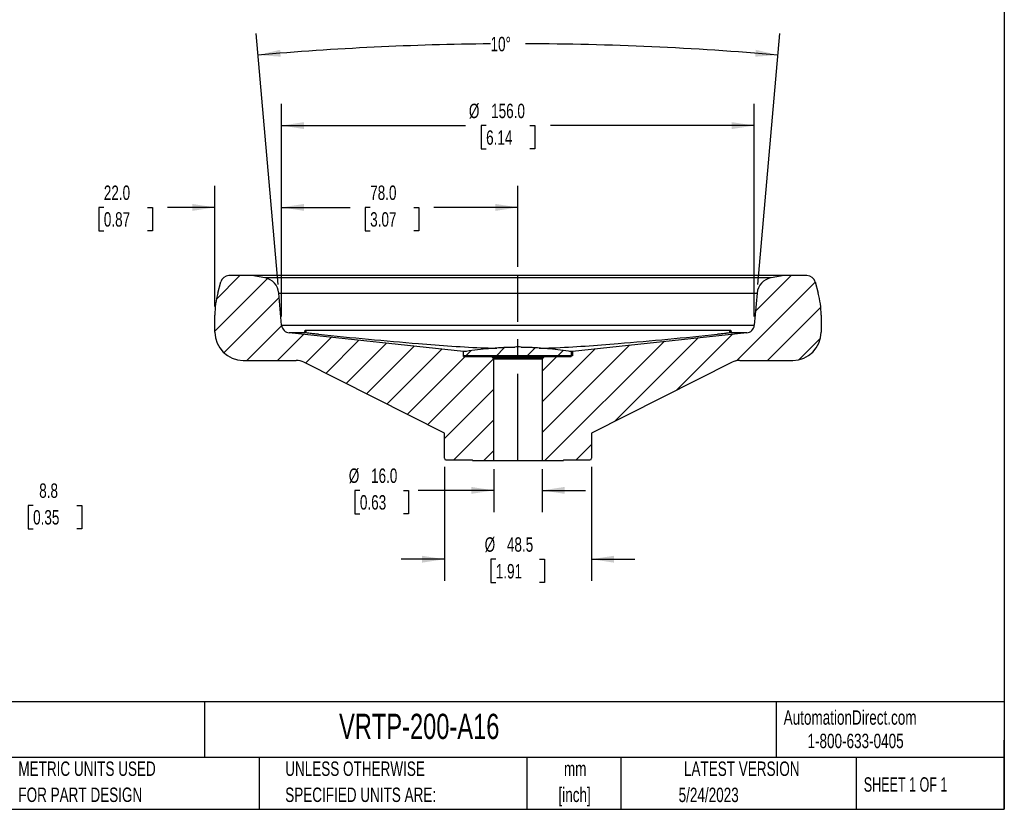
# Model space of a CAD drawing. Header units: millimetres. Extents: x 14 to 614, y 14 to 471.
# Tile 2 of 3: x 290 to 614, y 14 to 275. Entities that reach past the tile are written whole.
import ezdxf

# ---------------------------------------------------------------- set-up
doc = ezdxf.new("R2010")
doc.units = ezdxf.units.MM
doc.header["$LTSCALE"] = 2.25
doc.linetypes.add('CENTERX2', pattern=[20.32, 12.7, -2.54, 2.54, -2.54])
doc.layers.add('CENTER', color=40, linetype='CENTERX2')
doc.layers.add('DIMENSIONS', color=140, linetype='Continuous', lineweight=25)
doc.layers.add('TEXT', color=140, linetype='Continuous', lineweight=25)
doc.styles.add('SLDTEXTSTYLE0', font='TXT', dxfattribs={"width": 0.7})
doc.styles.add('SLDTEXTSTYLE1', font='TXT', dxfattribs={"width": 0.65})
doc.dimstyles.new('SLDDIMSTYLE0', dxfattribs={"dimtxt": 4.855518, "dimasz": 7.4295, "dimexe": 0, "dimexo": 0.0625, "dimgap": 1.213879, "dimtad": 0, "dimtih": 1, "dimtoh": 1, "dimrnd": 1e-09, "dimzin": 4, "dimdsep": 46, "dimtxsty": 'SLDTEXTSTYLE0', "dimsah": 1, "dimcen": 0.09, "dimadec": 0, "dimazin": 1, "dimtfac": 1, "dimtofl": 0, "dimtmove": 0, "dimatfit": 3, "dimfxl": 0, "dimfrac": 2, "dimtolj": 1, "dimtzin": 12, "dimarcsym": 0})
doc.dimstyles.new('SLDDIMSTYLE1', dxfattribs={"dimtxt": 4.855518, "dimasz": 7.4295, "dimexe": 0, "dimexo": 0.0625, "dimgap": 1.213879, "dimtad": 0, "dimtih": 1, "dimtoh": 1, "dimrnd": 1e-09, "dimzin": 4, "dimdsep": 46, "dimtxsty": 'SLDTEXTSTYLE0', "dimsah": 1, "dimcen": 0.09, "dimadec": 0, "dimazin": 1, "dimtfac": 1, "dimtmove": 0, "dimatfit": 0, "dimfxl": 0, "dimfrac": 2, "dimtolj": 1, "dimtzin": 12, "dimarcsym": 0})
doc.dimstyles.new('SLDDIMSTYLE3', dxfattribs={"dimtxt": 4.855518, "dimasz": 7.4295, "dimexe": 0, "dimexo": 0.0625, "dimgap": 1.213879, "dimtad": 0, "dimtih": 1, "dimtoh": 1, "dimrnd": 1e-09, "dimzin": 12, "dimdsep": 46, "dimtxsty": 'SLDTEXTSTYLE0', "dimsah": 1, "dimcen": 0.09, "dimadec": 0, "dimazin": 3, "dimtfac": 1, "dimtmove": 0, "dimatfit": 0, "dimfxl": 0, "dimfrac": 2, "dimtolj": 1, "dimtzin": 12, "dimarcsym": 0})
doc.dimstyles.new('SLDDIMSTYLE4', dxfattribs={"dimtxt": 4.855518, "dimasz": 7.4295, "dimexe": 0, "dimexo": 0.0625, "dimgap": 1.213879, "dimtad": 0, "dimtih": 1, "dimtoh": 1, "dimdec": 4, "dimlfac": 2.25, "dimzin": 12, "dimdsep": 46, "dimtxsty": 'SLDTEXTSTYLE0', "dimsah": 1, "dimcen": 0.09, "dimadec": 0, "dimazin": 3, "dimtfac": 1, "dimtdec": 0, "dimtofl": 0, "dimtmove": 0, "dimatfit": 3, "dimfxl": 0, "dimfrac": 2, "dimtolj": 1, "dimtzin": 12, "dimarcsym": 0})

# ---------------------------------------------------------------- blocks, each defined once
blk = doc.blocks.new('SW_NOTE_0')
at = {"layer": 'TEXT', "color": 0, "char_height": 4.762, "attachment_point": 2, "style": 'SLDTEXTSTYLE0'}
for s, insert in [('mm', (6.4, 6.14)), ('[inch]', (6.21, -2.46))]:
    blk.add_mtext(s, dxfattribs=dict(at, insert=insert))
blk = doc.blocks.new('SW_NOTE_0_1')
at = {"layer": 'TEXT', "color": 0, "char_height": 4.7625, "attachment_point": 1, "style": 'SLDTEXTSTYLE0'}
for s, insert in [('UNLESS OTHERWISE', (0, 6.14)), ('SPECIFIED UNITS ARE:', (0, -2.46))]:
    blk.add_mtext(s, dxfattribs=dict(at, insert=insert))
blk = doc.blocks.new('SW_NOTE_0_5')
at = {"layer": 'TEXT', "color": 0, "char_height": 4.7625, "attachment_point": 1, "style": 'SLDTEXTSTYLE0'}
for s, insert in [('METRIC UNITS USED', (0, 6.14)), ('FOR PART DESIGN', (0, -2.46))]:
    blk.add_mtext(s, dxfattribs=dict(at, insert=insert))
blk = doc.blocks.new('_D_5')
at = {"layer": 'DIMENSIONS'}
for p, q in [((270.89, 138.41), (270.89, 152.7)), ((216.41, 138.41), (278.04, 138.41)), ((215.91, 129.61), (278.04, 129.61)), ((270.89, 114.6), (270.89, 129.61)), ((285.18, 114.6), (270.89, 114.6)), ((293.94, 114.6), (292.3, 114.6)), ((292.3, 114.6), (292.3, 106.89)), ((308.36, 114.6), (309.99, 114.6)), ((309.99, 114.6), (309.99, 106.89)), ((292.3, 106.89), (293.94, 106.89)), ((309.99, 106.89), (308.36, 106.89))]:
    blk.add_line(p, q, dxfattribs=at)
for points in [[(270.89, 138.41), (272.04, 145.84), (269.75, 145.84)], [(270.89, 129.61), (269.75, 122.19), (272.04, 122.19)]]:
    blk.add_solid(points, dxfattribs=at)
at = {"layer": 'DIMENSIONS', "char_height": 4.762, "attachment_point": 1, "style": 'SLDTEXTSTYLE0'}
for s, insert in [('8.8', (295.95, 121.83)), ('0.35', (293.94, 113.03))]:
    blk.add_mtext(s, dxfattribs=dict(at, insert=insert))
blk = doc.blocks.new('_D_7')
at = {"layer": 'DIMENSIONS'}
for p, q in [((375.93, 176.9), (375.93, 220.06)), ((453.91, 193.27), (453.91, 220.06)), ((375.93, 212.92), (398.57, 212.92)), ((405.15, 212.92), (403.52, 212.92)), ((403.52, 212.92), (403.52, 205.2)), ((419.58, 212.92), (421.21, 212.92)), ((421.21, 212.92), (421.21, 205.2)), ((453.91, 212.92), (426.15, 212.92)), ((403.52, 205.2), (405.15, 205.2)), ((421.21, 205.2), (419.58, 205.2))]:
    blk.add_line(p, q, dxfattribs=at)
for points in [[(375.93, 212.92), (383.36, 211.77), (383.36, 214.06)], [(453.91, 212.92), (446.48, 214.06), (446.48, 211.77)]]:
    blk.add_solid(points, dxfattribs=at)
at = {"layer": 'DIMENSIONS', "char_height": 4.762, "attachment_point": 1, "style": 'SLDTEXTSTYLE0'}
for s, insert in [('78.0', (405.15, 220.14)), ('3.07', (405.15, 211.34))]:
    blk.add_mtext(s, dxfattribs=dict(at, insert=insert))
blk = doc.blocks.new('_D_8')
at = {"layer": 'DIMENSIONS'}
for p, q in [((375.93, 176.9), (375.93, 247.06)), ((531.89, 176.9), (531.89, 247.06)), ((375.93, 239.92), (436.63, 239.92)), ((443.4, 239.92), (441.77, 239.92)), ((441.77, 239.92), (441.77, 232.2)), ((457.83, 239.92), (459.46, 239.92)), ((459.46, 239.92), (459.46, 232.2)), ((531.89, 239.92), (464.6, 239.92)), ((441.77, 232.2), (443.4, 232.2)), ((459.46, 232.2), (457.83, 232.2))]:
    blk.add_line(p, q, dxfattribs=at)
for points in [[(375.93, 239.92), (383.36, 238.77), (383.36, 241.06)], [(531.89, 239.92), (524.46, 241.06), (524.46, 238.77)]]:
    blk.add_solid(points, dxfattribs=at)
at = {"layer": 'DIMENSIONS', "char_height": 4.762, "attachment_point": 1, "style": 'SLDTEXTSTYLE0'}
for s, insert in [('%%c', (437.72, 247.14)), ('156.0', (445.05, 247.14)), ('6.14', (443.4, 238.34))]:
    blk.add_mtext(s, dxfattribs=dict(at, insert=insert))
blk = doc.blocks.new('_D_9')
at = {"layer": 'DIMENSIONS'}
for p, q in [((353.91, 180.25), (353.91, 220.06)), ((375.93, 176.9), (375.93, 220.06)), ((317.27, 212.92), (315.64, 212.92)), ((315.64, 212.92), (315.64, 205.2)), ((331.7, 212.92), (333.33, 212.92)), ((333.33, 212.92), (333.33, 205.2)), ((353.91, 212.92), (338.28, 212.92)), ((375.93, 212.92), (390.22, 212.92)), ((315.64, 205.2), (317.27, 205.2)), ((333.33, 205.2), (331.7, 205.2))]:
    blk.add_line(p, q, dxfattribs=at)
for points in [[(353.91, 212.92), (346.48, 214.06), (346.48, 211.77)], [(375.93, 212.92), (383.36, 211.77), (383.36, 214.06)]]:
    blk.add_solid(points, dxfattribs=at)
at = {"layer": 'DIMENSIONS', "char_height": 4.762, "attachment_point": 1, "style": 'SLDTEXTSTYLE0'}
for s, insert in [('22.0', (317.27, 220.14)), ('0.87', (317.27, 211.34))]:
    blk.add_mtext(s, dxfattribs=dict(at, insert=insert))
blk = doc.blocks.new('_D_10')
at = {"layer": 'DIMENSIONS'}
for p, q in [((445.91, 126.56), (445.91, 112.39)), ((461.91, 126.56), (461.91, 112.39)), ((401.76, 119.53), (400.13, 119.53)), ((400.13, 119.53), (400.13, 111.82)), ((416.19, 119.53), (417.82, 119.53)), ((417.82, 119.53), (417.82, 111.82)), ((445.91, 119.53), (420.94, 119.53)), ((461.91, 119.53), (476.2, 119.53)), ((400.13, 111.82), (401.76, 111.82)), ((417.82, 111.82), (416.19, 111.82))]:
    blk.add_line(p, q, dxfattribs=at)
for points in [[(445.91, 119.53), (438.48, 120.68), (438.48, 118.39)], [(461.91, 119.53), (469.34, 118.39), (469.34, 120.68)]]:
    blk.add_solid(points, dxfattribs=at)
at = {"layer": 'DIMENSIONS', "char_height": 4.762, "attachment_point": 1, "style": 'SLDTEXTSTYLE0'}
for s, insert in [('%%c', (398.09, 126.76)), ('16.0', (405.43, 126.76)), ('0.63', (401.76, 117.96))]:
    blk.add_mtext(s, dxfattribs=dict(at, insert=insert))
blk = doc.blocks.new('_D_11')
at = {"layer": 'DIMENSIONS'}
for p, q in [((429.66, 127.26), (429.66, 89.68)), ((478.16, 127.26), (478.16, 89.68)), ((429.66, 96.82), (415.37, 96.82)), ((446.59, 96.82), (444.96, 96.82)), ((444.96, 96.82), (444.96, 89.1)), ((461.02, 96.82), (462.65, 96.82)), ((462.65, 96.82), (462.65, 89.1)), ((478.16, 96.82), (492.45, 96.82)), ((444.96, 89.1), (446.59, 89.1)), ((462.65, 89.1), (461.02, 89.1))]:
    blk.add_line(p, q, dxfattribs=at)
for points in [[(429.66, 96.82), (422.23, 97.96), (422.23, 95.68)], [(478.16, 96.82), (485.59, 95.68), (485.59, 97.96)]]:
    blk.add_solid(points, dxfattribs=at)
at = {"layer": 'DIMENSIONS', "char_height": 4.762, "attachment_point": 1, "style": 'SLDTEXTSTYLE0'}
for s, insert in [('%%c', (442.92, 104.05)), ('48.5', (450.26, 104.05)), ('1.91', (446.59, 95.24))]:
    blk.add_mtext(s, dxfattribs=dict(at, insert=insert))
blk = doc.blocks.new('_D_12')
at = {"layer": 'DIMENSIONS'}
for p, q in [((374.76, 187.48), (367.51, 270.29)), ((533.07, 187.48), (540.31, 270.29))]:
    blk.add_line(p, q, dxfattribs=at)
for start, end in [(90.52711, 95), (85, 89.85654)]:
    blk.add_arc((453.91, -717.26), 984.18, start, end, dxfattribs=at)
for points in [[(368.13, 263.18), (375.63, 262.66), (375.44, 264.94)], [(539.69, 263.18), (532.38, 264.94), (532.19, 262.66)]]:
    blk.add_solid(points, dxfattribs=at)
at = {"layer": 'DIMENSIONS', "insert": (444.86, 269.2), "char_height": 4.762, "attachment_point": 1, "style": 'SLDTEXTSTYLE0'}
blk.add_mtext('10°', dxfattribs=at)

msp = doc.modelspace()

# ---------------------------------------------------------------- hatches: boundary and pattern name
at = {"layer": 'TEXT'}
h = msp.add_hatch(dxfattribs=at)
h.set_pattern_fill('ANSI31', color=256, scale=2.25, style=0)
edge = h.paths.add_edge_path(flags=0)
edge.add_line((553.910953, 171.748146), (553.910953, 177.395209))
edge.add_arc((525.910953, 177.395209), 28, 0, 15)
edge.add_line((552.956876, 184.642143), (551.966171, 188.339506))
edge.add_arc((549.261579, 187.614813), 2.8, 15, 90)
edge.add_line((549.261579, 190.414813), (541.688731, 190.414813))
edge.add_line((541.688731, 190.414813), (537.422507, 189.662562))
edge.add_arc((538.394937, 184.147639), 5.6, 100, 175)
edge.add_line((532.816247, 184.635711), (531.889728, 174.045551))
edge.add_arc((529.100383, 174.289587), 2.8, 276.04780921, 355, ccw=False)
edge.add_line((529.395386, 171.505171), (471.910953, 165.414813))
edge.add_line((471.910953, 165.414813), (471.910953, 163.914813))
edge.add_line((471.910953, 163.914813), (435.910953, 163.914813))
edge.add_line((435.910953, 163.914813), (435.910953, 165.414813))
edge.add_line((435.910953, 165.414813), (378.426521, 171.505171))
edge.add_arc((378.721524, 174.289587), 2.8, 185, 263.95219079, ccw=False)
edge.add_line((375.932179, 174.045551), (375.00566, 184.635711))
edge.add_arc((369.426969, 184.147639), 5.6, 5, 80)
edge.add_line((370.399399, 189.662562), (366.133175, 190.414813))
edge.add_line((366.133175, 190.414813), (358.560328, 190.414813))
edge.add_arc((358.560328, 187.614813), 2.8, 90, 165)
edge.add_line((355.855736, 188.339506), (354.86503, 184.642143))
edge.add_arc((381.910953, 177.395209), 28, 165, 180)
edge.add_line((353.910953, 177.395209), (353.910953, 171.748146))
edge.add_arc((363.244287, 171.748146), 9.333333, 180, 270)
edge.add_line((363.244287, 162.414813), (380.748308, 162.414813))
edge.add_arc((380.748308, 156.814813), 5.6, 63.23312035, 90, ccw=False)
edge.add_line((383.270333, 161.814752), (429.660953, 138.414813))
edge.add_line((429.660953, 138.414813), (429.660953, 130.114813))
edge.add_arc((430.160953, 130.114813), 0.5, 180, 270)
edge.add_line((430.160953, 129.614813), (438.910953, 129.614813))
edge.add_line((438.910953, 129.614813), (438.910953, 129.414813))
edge.add_line((438.910953, 129.414813), (445.910953, 129.414813))
edge.add_line((445.910953, 129.414813), (445.910953, 162.914813))
edge.add_line((445.910953, 162.914813), (445.410953, 163.414813))
edge.add_line((445.410953, 163.414813), (462.410953, 163.414813))
edge.add_line((462.410953, 163.414813), (461.910953, 162.914813))
edge.add_line((461.910953, 162.914813), (461.910953, 129.414813))
edge.add_line((461.910953, 129.414813), (468.910953, 129.414813))
edge.add_line((468.910953, 129.414813), (468.910953, 129.614813))
edge.add_line((468.910953, 129.614813), (477.660953, 129.614813))
edge.add_arc((477.660953, 130.114813), 0.5, 270, 360)
edge.add_line((478.160953, 130.114813), (478.160953, 138.414813))
edge.add_line((478.160953, 138.414813), (524.551574, 161.814752))
edge.add_arc((527.073598, 156.814813), 5.6, 90, 116.76687965, ccw=False)
edge.add_line((527.073598, 162.414813), (544.57762, 162.414813))
edge.add_arc((544.57762, 171.748146), 9.333333, 270, 360)
h = msp.add_hatch(dxfattribs=at)
h.set_pattern_fill('ANSI31', color=256, scale=2.25, style=0)
edge = h.paths.add_edge_path(flags=0)
edge.add_arc((453.855074, 55.714827), 111, 90.48734059, 92.19273494)
edge.add_arc((449.309878, 161.642451), 5, 86.58069358, 95.05729865)
edge.add_arc((449.299916, 161.641579), 5, 94.94270135, 98.28647407)
edge.add_arc((453.855074, 55.714827), 111, 92.7242646, 94.94046564)
edge.add_arc((444.309878, 161.302451), 5, 90.1625848, 95.05729865)
edge.add_arc((444.299916, 161.301579), 5, 94.94270135, 100.17793448)
edge.add_arc((453.855074, 55.714827), 111, 95.39619659, 99.30318904)
edge.add_line((435.910953, 165.254813), (435.910953, 163.754813))
edge.add_line((435.910953, 163.754813), (471.410953, 163.754813))
edge.add_line((471.410953, 163.754813), (471.410953, 165.335548))
edge.add_arc((453.966832, 55.714827), 111, 80.95824323, 84.60380341)
edge.add_arc((463.521991, 161.301579), 5, 79.82206552, 85.05729865)
edge.add_arc((463.512028, 161.302451), 5, 84.94270135, 89.8374152)
edge.add_arc((453.966832, 55.714827), 111, 85.05953436, 87.2757354)
edge.add_arc((458.521991, 161.641579), 5, 81.71352593, 85.05729865)
edge.add_arc((458.512028, 161.642451), 5, 84.94270135, 93.41930642)
edge.add_arc((453.966832, 55.714827), 111, 87.80726506, 89.51265941)
edge.add_line((454.910953, 166.710811), (454.910953, 166.824813))
edge.add_arc((453.915953, 161.924815), 5, 78.52151507, 90.05729865)
edge.add_arc((453.905953, 161.924815), 5, 89.94270135, 101.47848493)
edge.add_line((452.910953, 166.824813), (452.910953, 166.710811))

# ---------------------------------------------------------------- linework, layer by layer
for p, q in [((366.133175, 190.414813), (358.560328, 190.414813)), ((370.399399, 189.662562), (366.133175, 190.414813)), ((541.688731, 190.414813), (366.133175, 190.414813)), ((537.422507, 189.662562), (370.399399, 189.662562)), ((541.688731, 190.414813), (537.422507, 189.662562)), ((549.261579, 190.414813), (541.688731, 190.414813)), ((354.86503, 184.642143), (355.855736, 188.339506)), ((551.966171, 188.339506), (552.956876, 184.642143)), ((375.932179, 174.045551), (375.00566, 184.635711)), ((375.00566, 184.635711), (532.816247, 184.635711)), ((532.816247, 184.635711), (531.889728, 174.045551)), ((353.910953, 171.748146), (353.910953, 177.395209)), ((553.910953, 177.395209), (553.910953, 171.748146)), ((375.932179, 174.045551), (531.889728, 174.045551)), ((384.047875, 172.418793), (523.774031, 172.418793)), ((384.047875, 171.556889), (384.047875, 172.418793)), ((523.774031, 171.551697), (523.774031, 172.418793)), ((435.910953, 165.414813), (378.426521, 171.505171)), ((384.193794, 171.505171), (378.426521, 171.505171)), ((529.395386, 171.505171), (471.910953, 165.414813)), ((529.395386, 171.505171), (523.628113, 171.505171)), ((443.874099, 166.283424), (443.864137, 166.282553)), ((448.874099, 166.623424), (448.864137, 166.622553)), ((452.910953, 166.710811), (452.910953, 166.824813)), ((453.915953, 166.924815), (453.905953, 166.924815)), ((454.910953, 166.824813), (454.910953, 166.710811)), ((458.957769, 166.622553), (458.947807, 166.623424)), ((463.957769, 166.282553), (463.947807, 166.283424)), ((435.910953, 163.914813), (435.910953, 165.414813)), ((436.916565, 165.414813), (435.910953, 165.414813)), ((435.910953, 163.754813), (435.910953, 165.254813)), ((471.910953, 163.914813), (435.910953, 163.914813)), ((435.910953, 163.754813), (471.410953, 163.754813)), ((445.410953, 163.414813), (462.410953, 163.414813)), ((445.910953, 162.914813), (445.410953, 163.414813)), ((445.910953, 129.414813), (445.910953, 162.914813)), ((445.910953, 162.914813), (461.910953, 162.914813)), ((462.410953, 163.414813), (461.910953, 162.914813)), ((461.910953, 162.914813), (461.910953, 129.414813)), ((471.910953, 165.414813), (470.905341, 165.414813)), ((471.410953, 165.335548), (471.410953, 163.754813)), ((471.835169, 165.254813), (471.410953, 165.323015)), ((471.835169, 165.254813), (471.835169, 163.914813)), ((471.910953, 165.414813), (471.910953, 163.914813)), ((363.244287, 162.414813), (380.748308, 162.414813)), ((429.660953, 138.414813), (383.270333, 161.814752)), ((524.551574, 161.814752), (478.160953, 138.414813)), ((527.073598, 162.414813), (544.57762, 162.414813)), ((429.660953, 130.114813), (429.660953, 138.414813)), ((478.160953, 138.414813), (478.160953, 130.114813)), ((430.160953, 129.614813), (438.910953, 129.614813)), ((438.910953, 129.414813), (438.910953, 129.614813)), ((438.910953, 129.414813), (445.910953, 129.414813)), ((445.910953, 129.414813), (461.910953, 129.414813)), ((461.910953, 129.414813), (468.910953, 129.414813)), ((468.910953, 129.614813), (477.660953, 129.614813)), ((468.910953, 129.614813), (468.910953, 129.414813))]:
    msp.add_line(p, q)
for centre, radius, start, end in [((358.560328, 187.614813), 2.8, 90, 165), ((369.426969, 184.147639), 5.6, 5, 80), ((538.394937, 184.147639), 5.6, 100, 175), ((549.261579, 187.614813), 2.8, 15, 90), ((381.910953, 177.395209), 28, 165, 180), ((525.910953, 177.395209), 28, 0, 15), ((378.721524, 174.289587), 2.8, 185, 263.95219079), ((529.100383, 174.289587), 2.8, 276.04780921, 355), ((363.244287, 171.748146), 9.333333, 180, 270), ((544.57762, 171.748146), 9.333333, 270, 0), ((453.855074, 55.714827), 111, 95.39619659, 99.30318904), ((444.299916, 161.301579), 5, 94.94270135, 100.17793448), ((444.309878, 161.302451), 5, 90.1625848, 95.05729865), ((453.855074, 55.714827), 111, 92.7242646, 94.94046564), ((449.299916, 161.641579), 5, 94.94270135, 98.28647407), ((449.309878, 161.642451), 5, 86.58069358, 95.05729865), ((453.855074, 55.714827), 111, 90.48734059, 92.19273494), ((453.905953, 161.924815), 5, 89.94270135, 101.47848493), ((453.915953, 161.924815), 5, 78.52151507, 90.05729865), ((453.966832, 55.714827), 111, 87.80726506, 89.51265941), ((458.512028, 161.642451), 5, 84.94270135, 93.41930642), ((458.521991, 161.641579), 5, 81.71352593, 85.05729865), ((453.966832, 55.714827), 111, 85.05953436, 87.2757354), ((463.512028, 161.302451), 5, 84.94270135, 89.8374152), ((463.521991, 161.301579), 5, 79.82206552, 85.05729865), ((453.966832, 55.714827), 111, 80.95824323, 84.60380341), ((380.748308, 156.814813), 5.6, 63.23312035, 90), ((527.073598, 156.814813), 5.6, 90, 116.76687965), ((430.160953, 130.114813), 0.5, 180, 270), ((477.660953, 130.114813), 0.5, 270, 360)]:
    msp.add_arc(centre, radius, start, end)
for points, knots in [([(384.193794, 171.505171), (384.013989, 171.53573), (383.880188, 171.606077), (383.738409, 171.73988), (383.701036, 171.789782), (383.647523, 171.893142), (383.631145, 171.946627), (383.618357, 172.052678), (383.621943, 172.105275), (383.649777, 172.204391), (383.674359, 172.251202), (383.779628, 172.369553), (383.890644, 172.418793), (384.047875, 172.418793)], [0, 0, 0, 0, 0.25, 0.25, 0.375, 0.375, 0.5, 0.5, 0.625, 0.625, 0.75, 0.75, 1, 1, 1, 1]), ([(523.774031, 172.418793), (523.930878, 172.418793), (524.042161, 172.369723), (524.147686, 172.251027), (524.172049, 172.204513), (524.199873, 172.105763), (524.203546, 172.053271), (524.184588, 171.894199), (524.131059, 171.785094), (523.990036, 171.651514), (523.93292, 171.611691), (523.797009, 171.546162), (523.717723, 171.520401), (523.628113, 171.505171)], [0, 0, 0, 0, 0.25, 0.25, 0.375, 0.375, 0.5, 0.5, 0.75, 0.75, 0.875, 0.875, 1, 1, 1, 1]), ([(388.066144, 171.0346), (387.670656, 171.073435), (387.284178, 171.113492), (386.71754, 171.175257), (386.529652, 171.196274), (386.168101, 171.237799), (385.993635, 171.258388), (385.488834, 171.319647), (385.173391, 171.360329), (384.625446, 171.436288), (384.388159, 171.472137), (384.193794, 171.505171)], [0, 0, 0, 0, 0.25, 0.25, 0.375, 0.375, 0.5, 0.5, 0.75, 0.75, 1, 1, 1, 1]), ([(388.066144, 171.0346), (393.562308, 170.498578), (404.554549, 169.426542), (419.228022, 168.109361), (432.08657, 167.135216), (440.71775, 166.579896), (445.675735, 166.500403), (446.946821, 166.480023)], [0, 0, 0, 0, 0.28046325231, 0.56092204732, 0.74817885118, 0.93544020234, 1, 1, 1, 1]), ([(460.869149, 166.480421), (462.288979, 166.505292), (467.357375, 166.594076), (476.060266, 167.156302), (488.80707, 168.128933), (503.372325, 169.436601), (514.294589, 170.501931), (519.755763, 171.0346)], [0, 0, 0, 0, 0.0721089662, 0.257408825, 0.4427045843, 0.7213501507, 1, 1, 1, 1]), ([(523.628113, 171.505171), (523.433755, 171.472138), (523.198568, 171.436591), (522.786562, 171.379461), (522.638091, 171.359635), (522.328498, 171.319685), (522.166927, 171.299489), (521.662269, 171.238233), (521.294027, 171.195937), (520.540905, 171.113831), (520.151232, 171.073434), (519.755763, 171.0346)], [0, 0, 0, 0, 0.25, 0.25, 0.375, 0.375, 0.5, 0.5, 0.75, 0.75, 1, 1, 1, 1])]:
    msp.add_open_spline(points, degree=3, knots=knots)
at = {"layer": 'CENTER'}
msp.add_line((453.910953, 129.414813), (453.910953, 190.414813), dxfattribs=at)
at = {"layer": 'TEXT'}
for p, q in [((614.3625, 471.4875), (614.3625, 14.2875)), ((614.3625, 49.783742), (14.2875, 49.783742)), ((350.457515, 49.783742), (350.457515, 31.4325)), ((539.044599, 49.783742), (539.044599, 31.4325)), ((614.3625, 14.2875), (614.3625, 37.1475)), ((614.3625, 31.4325), (14.2875, 31.4325)), ((368.505399, 31.4325), (368.505399, 14.2875)), ((456.804685, 31.4325), (456.804685, 14.2875)), ((487.827219, 31.4325), (487.827219, 14.2875)), ((565.534685, 31.4325), (565.534685, 14.2875)), ((14.2875, 14.2875), (614.3625, 14.2875))]:
    msp.add_line(p, q, dxfattribs=at)

# ---------------------------------------------------------------- block references
for name, p in [('SW_NOTE_0_5', (289.076335, 23.929802)), ('SW_NOTE_0_1', (377.117804, 23.929801)), ('SW_NOTE_0', (466.393725, 23.923719))]:
    msp.add_blockref(name, p, dxfattribs=at)

# ---------------------------------------------------------------- texts
for s, insert, char_height, attachment_point, style in [('VRTP-200-A16', (394.879047, 45.819862), 8.334375, 1, 'SLDTEXTSTYLE0'), ('AutomationDirect.com', (541.563657, 46.972195), 4.7625, 1, 'SLDTEXTSTYLE0'), ('1-800-633-0405', (549.431055, 39.233304), 4.7625, 1, 'SLDTEXTSTYLE0'), ('LATEST VERSION', (527.742296, 30.068986), 4.7625, 2, 'SLDTEXTSTYLE0'), ('SHEET 1 OF 1', (567.992893, 24.865854), 4.7625, 1, 'SLDTEXTSTYLE1'), ('5/24/2023', (516.828359, 21.436961), 4.7625, 2, 'SLDTEXTSTYLE0')]:
    msp.add_mtext(s, dxfattribs=dict(at, insert=insert, char_height=char_height, attachment_point=attachment_point, style=style))

# ---------------------------------------------------------------- dimensions: what is measured, and where the dimension line sits
at = {"layer": 'DIMENSIONS'}
dim = msp.add_angular_dim_2l(base=(498.07104, 265.930347), line1=((532.816247, 184.635711), (531.889728, 174.045551)), line2=((375.932179, 174.045551), (375.00566, 184.635711)), dimstyle='SLDDIMSTYLE4', dxfattribs=at)
dim.commit()
dim.dimension.update_dxf_attribs({"geometry": '_D_12', "text_midpoint": (450.616001, 266.916063), "dimtype": 162})
for base, p1, p2, dimstyle, picture, middle in [((531.889728, 239.916063), (375.932179, 174.045551), (531.889728, 174.045551), 'SLDDIMSTYLE0', '_D_8', (450.616001, 239.916063)), ((478.160953, 96.820261), (429.660953, 130.114813), (478.160953, 130.114813), 'SLDDIMSTYLE3', '_D_11', (453.803921, 96.820261)), ((445.910953, 119.53419), (461.910953, 129.414813), (445.910953, 129.414813), 'SLDDIMSTYLE1', '_D_10', (408.973797, 119.53419))]:
    dim = msp.add_linear_dim(base=base, p1=p1, p2=p2, text='%%c<>', dimstyle=dimstyle, dxfattribs=at)
    dim.commit()
    dim.dimension.update_dxf_attribs({"geometry": picture, "text_midpoint": middle, "dimtype": 160})
for base, p2, dimstyle, picture, middle in [((353.910953, 212.916063), (353.910953, 177.395209), 'SLDDIMSTYLE1', '_D_9', (324.485334, 212.916063)), ((453.910953, 212.916063), (453.910953, 190.414813), 'SLDDIMSTYLE0', '_D_7', (412.360962, 212.916063))]:
    dim = msp.add_linear_dim(base=base, p1=(375.932179, 174.045551), p2=p2, dimstyle=dimstyle, dxfattribs=at)
    dim.commit()
    dim.dimension.update_dxf_attribs({"geometry": picture, "text_midpoint": middle, "dimtype": 160})
dim = msp.add_linear_dim(base=(270.894175, 138.414813), p1=(213.048669, 129.614813), p2=(213.548669, 138.414813), angle=90, dimstyle='SLDDIMSTYLE3', dxfattribs=at)
dim.commit()
dim.dimension.update_dxf_attribs({"geometry": '_D_5', "text_midpoint": (270.894175, 114.60386), "dimtype": 160})

doc.saveas('drawing.dxf')
